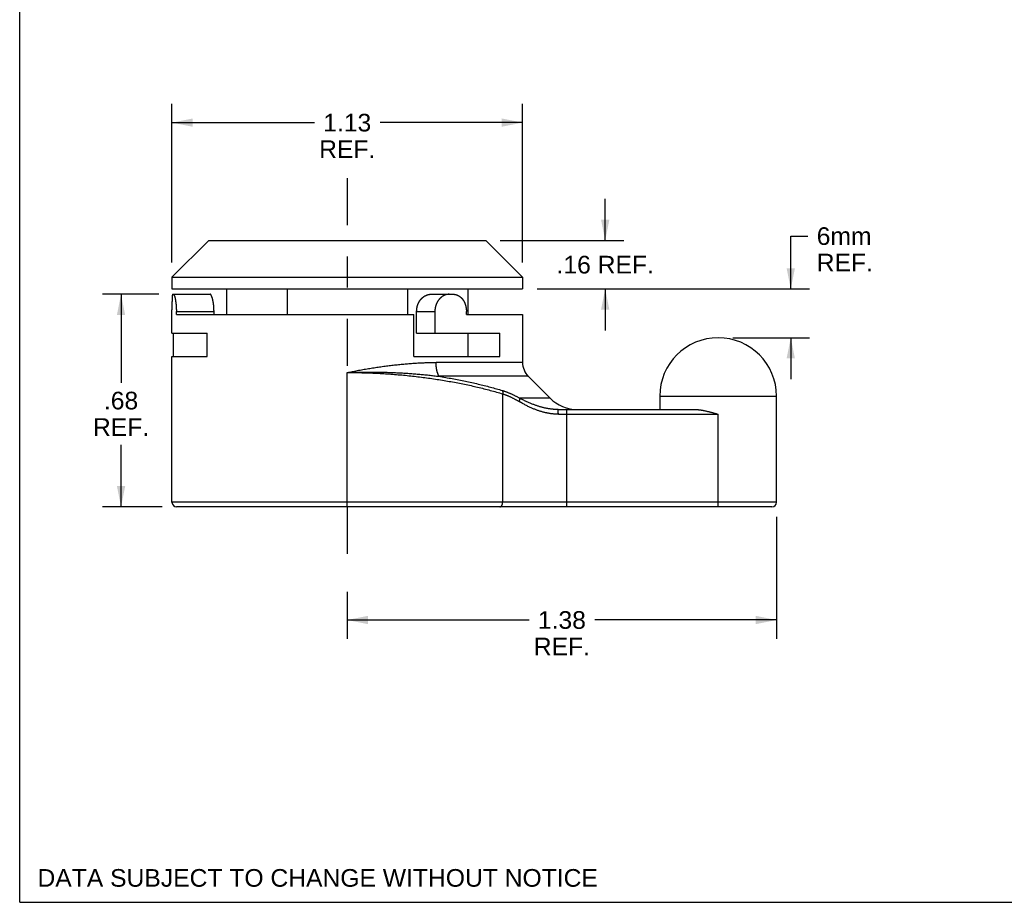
# Model space of a CAD drawing. Header units: inches. Extents: x 0 to 7.33, y 0 to 5.67.
# Tile 1 of 10: x 0 to 3.16, y 0 to 2.83. Entities that reach past the tile are written whole.
import ezdxf

# ---------------------------------------------------------------- set-up
doc = ezdxf.new("R2010")
doc.units = ezdxf.units.IN
doc.header["$LTSCALE"] = 0.403333
doc.header["$MEASUREMENT"] = 0
doc.linetypes.add('CENTER', pattern=[0.6, 0.375, -0.075, 0.075, -0.075])
doc.layers.get('0').update_dxf_attribs({"linetype": 'CONTINUOUS'})
doc.layers.add('DEFAULT_1', color=7, linetype='CENTER')
doc.layers.add('DIMENSIONS', color=7, linetype='CONTINUOUS')
doc.styles.get("Standard").update_dxf_attribs({"font": 'arial.ttf'})
doc.dimstyles.new('DIMSTYLE_1', dxfattribs={"dimtxt": 0.056667, "dimasz": 0.066667, "dimexe": 0.09, "dimexo": 0.07, "dimgap": 0.0425, "dimtad": 0, "dimtih": 1, "dimtoh": 1, "dimzin": 4, "dimdsep": 46, "dimtxsty": 'Standard', "dimblk": '_FILLED', "dimblk1": '_FILLED', "dimblk2": '_FILLED', "dimcen": 0.09, "dimazin": 1, "dimtfac": 1, "dimtdec": 3, "dimtofl": 0, "dimtmove": 0, "dimatfit": 3, "dimldrblk": '_FILLED', "dimfxl": 0, "dimtolj": 1, "dimtzin": 4, "dimarcsym": 0})

# ---------------------------------------------------------------- blocks, each defined once
blk = doc.blocks.new('_FILLED')
at = {"color": 0, "linetype": 'ByBlock'}
blk.add_solid([(0, 0), (-1, 0.2), (-1, -0.2)], dxfattribs=at)
blk = doc.blocks.new('*D5')
at = {"layer": 'DIMENSIONS', "color": 2, "linetype": 'Continuous'}
for p, q in [((2.4292, 1.2378), (2.4292, 0.8463)), ((1.0513, 0.9968), (1.0513, 0.8463)), ((1.0513, 0.9063), (1.6349, 0.9063)), ((2.4292, 0.9063), (1.8456, 0.9063))]:
    blk.add_line(p, q, dxfattribs=at)
at = {"layer": 'DIMENSIONS', "color": 2, "linetype": 'Continuous', "xscale": 0.0666666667, "yscale": 0.0666666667, "zscale": 0.0666666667, "rotation": 180}
blk.add_blockref('_FILLED', (1.0513, 0.9063), dxfattribs=at)
at = {"layer": 'DIMENSIONS', "color": 2, "linetype": 'Continuous', "xscale": 0.0666666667, "yscale": 0.0666666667, "zscale": 0.0666666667}
blk.add_blockref('_FILLED', (2.4292, 0.9063), dxfattribs=at)
at = {"layer": 'DIMENSIONS', "color": 2, "linetype": 'Continuous', "insert": (1.7402, 0.9346), "char_height": 0.05667, "width": 0.179901, "attachment_point": 2, "line_spacing_factor": 0.9}
blk.add_mtext('1.38\\PREF.', dxfattribs=at)
blk = doc.blocks.new('*D6')
at = {"layer": 'DIMENSIONS', "color": 2, "linetype": 'Continuous'}
for p, q in [((0.4888, 2.0536), (0.4888, 2.5629)), ((1.6138, 2.0536), (1.6138, 2.5629)), ((0.4888, 2.5029), (0.9459, 2.5029)), ((1.6138, 2.5029), (1.1566, 2.5029))]:
    blk.add_line(p, q, dxfattribs=at)
at = {"layer": 'DIMENSIONS', "color": 2, "linetype": 'Continuous', "xscale": 0.0666666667, "yscale": 0.0666666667, "zscale": 0.0666666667, "rotation": 180}
blk.add_blockref('_FILLED', (0.4888, 2.5029), dxfattribs=at)
at = {"layer": 'DIMENSIONS', "color": 2, "linetype": 'Continuous', "xscale": 0.0666666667, "yscale": 0.0666666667, "zscale": 0.0666666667}
blk.add_blockref('_FILLED', (1.6138, 2.5029), dxfattribs=at)
at = {"layer": 'DIMENSIONS', "color": 2, "linetype": 'Continuous', "insert": (1.0513, 2.5312), "char_height": 0.05667, "width": 0.179901, "attachment_point": 2, "line_spacing_factor": 0.9}
blk.add_mtext('1.13\\PREF.', dxfattribs=at)
blk = doc.blocks.new('*D7')
at = {"layer": 'DIMENSIONS', "color": 2, "linetype": 'Continuous'}
for p, q in [((0.4465, 1.9519), (0.2653, 1.9519)), ((0.3253, 1.9519), (0.3253, 1.6674)), ((0.3253, 1.2694), (0.3253, 1.469)), ((0.4571, 1.2694), (0.2653, 1.2694))]:
    blk.add_line(p, q, dxfattribs=at)
at = {"layer": 'DIMENSIONS', "color": 2, "linetype": 'Continuous', "xscale": 0.0666666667, "yscale": 0.0666666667, "zscale": 0.0666666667}
for p, rotation in [((0.3253, 1.9519), 90), ((0.3253, 1.2694), 270)]:
    blk.add_blockref('_FILLED', p, dxfattribs=dict(at, rotation=rotation))
at = {"layer": 'DIMENSIONS', "color": 2, "linetype": 'Continuous', "insert": (0.3253, 1.639), "char_height": 0.05667, "width": 0.179901, "attachment_point": 2, "line_spacing_factor": 0.9}
blk.add_mtext('.68\\PREF.', dxfattribs=at)
blk = doc.blocks.new('*D9')
at = {"layer": 'DIMENSIONS', "color": 2, "linetype": 'Continuous'}
for p, q in [((1.8792, 2.1249), (1.8792, 2.2583)), ((1.5424, 2.1249), (1.9392, 2.1249)), ((1.6604, 1.9689), (1.9392, 1.9689)), ((1.8792, 1.9689), (1.8792, 1.8356))]:
    blk.add_line(p, q, dxfattribs=at)
at = {"layer": 'DIMENSIONS', "color": 2, "linetype": 'Continuous', "xscale": 0.0666666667, "yscale": 0.0666666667, "zscale": 0.0666666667}
for p, rotation in [((1.8792, 2.1249), 270), ((1.8792, 1.9689), 90)]:
    blk.add_blockref('_FILLED', p, dxfattribs=dict(at, rotation=rotation))
at = {"layer": 'DIMENSIONS', "color": 2, "linetype": 'Continuous', "insert": (1.8792, 2.0753), "char_height": 0.05667, "width": 0.311772, "attachment_point": 2, "line_spacing_factor": 0.9}
blk.add_mtext('.16 REF.', dxfattribs=at)
blk = doc.blocks.new('*D11')
at = {"layer": 'DIMENSIONS', "color": 2, "linetype": 'Continuous'}
for p, q in [((2.4748, 1.9689), (2.4748, 2.1386)), ((2.4748, 2.1386), (2.5298, 2.1386)), ((1.6604, 1.9689), (2.5348, 1.9689)), ((2.2884, 1.8124), (2.5348, 1.8124)), ((2.4748, 1.8124), (2.4748, 1.6791))]:
    blk.add_line(p, q, dxfattribs=at)
at = {"layer": 'DIMENSIONS', "color": 2, "linetype": 'Continuous', "xscale": 0.0666666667, "yscale": 0.0666666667, "zscale": 0.0666666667}
for p, rotation in [((2.4748, 1.9689), 270), ((2.4748, 1.8124), 90)]:
    blk.add_blockref('_FILLED', p, dxfattribs=dict(at, rotation=rotation))
at = {"layer": 'DIMENSIONS', "color": 2, "linetype": 'Continuous', "insert": (2.5581, 2.167), "char_height": 0.05667, "width": 0.179901, "attachment_point": 1, "line_spacing_factor": 0.9}
blk.add_mtext('6mm\\PREF.', dxfattribs=at)

msp = doc.modelspace()

# ---------------------------------------------------------------- linework, layer by layer
at = {"color": 7, "linetype": 'Continuous'}
for p, q in [((0, 0), (0, 5.6667)), ((0.6068, 2.1249), (0.4888, 2.0069)), ((0.6068, 2.1249), (1.4958, 2.1249)), ((1.4958, 2.1249), (1.6138, 2.0069)), ((0.4888, 2.0069), (0.4888, 1.9689)), ((0.4888, 2.0069), (1.6138, 2.0069)), ((1.6138, 2.0069), (1.6138, 1.9689)), ((0.4888, 1.9689), (1.6138, 1.9689)), ((0.6638, 1.9689), (0.6638, 1.8869)), ((0.8581, 1.9689), (0.8581, 1.8869)), ((1.2445, 1.9689), (1.2445, 1.8869)), ((1.4388, 1.9689), (1.4388, 1.8869)), ((0.4889, 1.9289), (0.4888, 1.9275)), ((0.489, 1.9341), (0.4889, 1.9328)), ((0.4889, 1.9328), (0.4889, 1.9315)), ((0.4889, 1.9315), (0.4889, 1.9302)), ((0.4889, 1.9302), (0.4889, 1.9289)), ((0.4915, 1.9519), (0.6113, 1.9519)), ((1.32, 1.9519), (1.391, 1.9519)), ((0.4888, 1.9275), (0.4888, 1.9261)), ((0.4888, 1.9261), (0.4888, 1.9247)), ((0.4888, 1.9247), (0.4888, 1.9225)), ((0.4888, 1.9225), (0.4888, 1.9203)), ((0.4888, 1.9203), (0.4888, 1.9172)), ((0.4888, 1.9172), (0.4888, 1.9133)), ((0.4888, 1.9133), (0.4888, 1.9019)), ((0.4888, 1.8269), (0.4888, 1.9019)), ((0.5028, 1.8869), (0.5028, 1.8969)), ((0.5028, 1.8969), (0.6237, 1.8969)), ((0.6237, 1.8869), (0.6237, 1.8969)), ((1.274, 1.8269), (1.274, 1.8969)), ((1.274, 1.8969), (1.3325, 1.8969)), ((1.3325, 1.8969), (1.3325, 1.8269)), ((1.4337, 1.8869), (1.4337, 1.8969)), ((0.5028, 1.8869), (1.2651, 1.8869)), ((1.2651, 1.7519), (1.2651, 1.8869)), ((1.4337, 1.8869), (1.6138, 1.8869)), ((1.6138, 1.8869), (1.6138, 1.733)), ((0.4888, 1.8269), (0.6015, 1.8269)), ((0.4938, 1.7519), (0.4938, 1.8269)), ((0.6015, 1.7519), (0.6015, 1.8269)), ((1.274, 1.8269), (1.541, 1.8269)), ((1.4388, 1.8269), (1.4388, 1.7519)), ((1.4391, 1.7519), (1.4391, 1.8269)), ((1.541, 1.7519), (1.541, 1.8269)), ((0.4888, 1.2844), (0.4888, 1.7519)), ((0.4888, 1.7519), (0.6015, 1.7519)), ((1.2651, 1.7519), (1.541, 1.7519)), ((1.6138, 1.733), (1.3363, 1.733)), ((1.0513, 1.2694), (1.0513, 1.7007)), ((1.6322, 1.6885), (1.3456, 1.6885)), ((1.6322, 1.6885), (1.7022, 1.6185)), ((1.5501, 1.6324), (1.5501, 1.2844)), ((1.7022, 1.6185), (1.6043, 1.6185)), ((2.0542, 1.6249), (2.4292, 1.6249)), ((2.0542, 1.6249), (2.0542, 1.5819)), ((2.4292, 1.2844), (2.4292, 1.6249)), ((1.7275, 1.5819), (2.1682, 1.5819)), ((1.7558, 1.2694), (1.7558, 1.5819)), ((1.7284, 1.5782), (1.7283, 1.5786)), ((1.7284, 1.5778), (1.7284, 1.5782)), ((1.7284, 1.5773), (1.7284, 1.5778)), ((1.7285, 1.5768), (1.7284, 1.5773)), ((1.7285, 1.5764), (1.7285, 1.5768)), ((1.7285, 1.5759), (1.7285, 1.5764)), ((1.7286, 1.5753), (1.7285, 1.5759)), ((1.7286, 1.5748), (1.7286, 1.5753)), ((1.7286, 1.5743), (1.7286, 1.5748)), ((1.7286, 1.5737), (1.7286, 1.5743)), ((1.7287, 1.5731), (1.7286, 1.5737)), ((1.7287, 1.5725), (1.7287, 1.5731)), ((1.7287, 1.5719), (1.7287, 1.5725)), ((1.7287, 1.5713), (1.7287, 1.5719)), ((1.7287, 1.5707), (1.7287, 1.5713)), ((1.7287, 1.5701), (1.7287, 1.5707)), ((1.7288, 1.5695), (1.7287, 1.5701)), ((1.7288, 1.5688), (1.7288, 1.5695)), ((1.7288, 1.5682), (1.7288, 1.5688)), ((1.7288, 1.5676), (1.7288, 1.5682)), ((1.7288, 1.5669), (1.7288, 1.5676)), ((1.7288, 1.5669), (2.2417, 1.5669)), ((2.2376, 1.5681), (2.2417, 1.5669)), ((2.2417, 1.2694), (2.2417, 1.5669)), ((2.4292, 1.2844), (0.4888, 1.2844)), ((2.4142, 1.2694), (0.5038, 1.2694)), ((0, 0), (7.3333, 0))]:
    msp.add_line(p, q, dxfattribs=at)
for points in [[(0.4915, 1.9519), (0.4914, 1.9519), (0.4913, 1.9519), (0.4912, 1.9519), (0.4912, 1.9518), (0.4911, 1.9518), (0.491, 1.9517), (0.4909, 1.9516), (0.4909, 1.9515), (0.4908, 1.9514), (0.4907, 1.9513), (0.4906, 1.9512), (0.4906, 1.951), (0.4905, 1.9509), (0.4905, 1.9507), (0.4904, 1.9505), (0.4903, 1.9503), (0.4903, 1.9501), (0.4902, 1.9499), (0.4902, 1.9497), (0.4901, 1.9495), (0.49, 1.9492), (0.49, 1.9489), (0.4899, 1.9487), (0.4899, 1.9484), (0.4898, 1.9481), (0.4898, 1.9478), (0.4898, 1.9474), (0.4897, 1.9471), (0.4897, 1.9468), (0.4896, 1.9464), (0.4896, 1.946), (0.4895, 1.9457), (0.4895, 1.9453), (0.4895, 1.9449), (0.4894, 1.9444), (0.4894, 1.944), (0.4894, 1.9436), (0.4893, 1.9431), (0.4893, 1.9427), (0.4893, 1.9422), (0.4892, 1.9417), (0.4892, 1.9413), (0.4892, 1.9408), (0.4892, 1.9403), (0.4891, 1.9397), (0.4891, 1.9392), (0.4891, 1.9387), (0.4891, 1.9381), (0.4891, 1.9376), (0.489, 1.937), (0.489, 1.9364), (0.489, 1.9359), (0.489, 1.9353), (0.489, 1.9341)], [(0.4931, 1.9519), (0.4933, 1.9519), (0.4934, 1.9519), (0.4935, 1.9519), (0.4936, 1.9518), (0.4937, 1.9518), (0.4938, 1.9517), (0.4939, 1.9516), (0.494, 1.9515), (0.4941, 1.9514), (0.4943, 1.9513), (0.4944, 1.9512), (0.4945, 1.951), (0.4946, 1.9509), (0.4947, 1.9507), (0.4948, 1.9505), (0.495, 1.9503), (0.4951, 1.9501), (0.4952, 1.9499), (0.4953, 1.9497), (0.4955, 1.9494), (0.4956, 1.9492), (0.4957, 1.9489), (0.4958, 1.9486), (0.496, 1.9483), (0.4961, 1.948), (0.4962, 1.9477), (0.4963, 1.9474), (0.4965, 1.947), (0.4966, 1.9467), (0.4967, 1.9463), (0.4968, 1.9459), (0.497, 1.9456), (0.4971, 1.9452), (0.4972, 1.9447), (0.4974, 1.9443), (0.4975, 1.9439), (0.4976, 1.9435), (0.4977, 1.943), (0.4979, 1.9425), (0.498, 1.9421), (0.4981, 1.9416), (0.4982, 1.9411), (0.4984, 1.9406), (0.4985, 1.9401), (0.4986, 1.9395), (0.4987, 1.939), (0.4989, 1.9385), (0.499, 1.9379), (0.4991, 1.9374), (0.4992, 1.9368), (0.4993, 1.9362), (0.4995, 1.9356), (0.4996, 1.935), (0.4997, 1.9344), (0.4998, 1.9338), (0.4999, 1.9332), (0.5, 1.9325), (0.5001, 1.9319), (0.5002, 1.9313), (0.5003, 1.9306), (0.5004, 1.9299), (0.5005, 1.9293), (0.5006, 1.9286), (0.5007, 1.9279), (0.5008, 1.9272), (0.5009, 1.9265), (0.501, 1.9258), (0.5011, 1.9251), (0.5012, 1.9244), (0.5013, 1.9237), (0.5014, 1.923), (0.5015, 1.9222), (0.5016, 1.9215), (0.5016, 1.9207), (0.5017, 1.92), (0.5018, 1.9192), (0.5019, 1.9185), (0.5019, 1.9177), (0.502, 1.917), (0.5021, 1.9162), (0.5021, 1.9154), (0.5022, 1.9146), (0.5022, 1.9139), (0.5023, 1.9131), (0.5023, 1.9123), (0.5024, 1.9115), (0.5024, 1.9107), (0.5025, 1.9099), (0.5025, 1.9091), (0.5026, 1.9083), (0.5026, 1.9075), (0.5026, 1.9067), (0.5027, 1.9059), (0.5027, 1.9051), (0.5027, 1.9043), (0.5027, 1.9035), (0.5028, 1.9027), (0.5028, 1.9018), (0.5028, 1.901), (0.5028, 1.9002), (0.5028, 1.8994), (0.5028, 1.8986), (0.5028, 1.8978), (0.5028, 1.8969)], [(0.6237, 1.8969), (0.6237, 1.8977), (0.6237, 1.8986), (0.6237, 1.8994), (0.6236, 1.9002), (0.6236, 1.901), (0.6236, 1.9018), (0.6236, 1.9026), (0.6236, 1.9034), (0.6235, 1.9042), (0.6235, 1.905), (0.6235, 1.9058), (0.6234, 1.9066), (0.6234, 1.9074), (0.6233, 1.9082), (0.6233, 1.909), (0.6232, 1.9098), (0.6232, 1.9106), (0.6231, 1.9114), (0.623, 1.9122), (0.623, 1.9129), (0.6229, 1.9137), (0.6228, 1.9145), (0.6228, 1.9153), (0.6227, 1.916), (0.6226, 1.9168), (0.6225, 1.9176), (0.6224, 1.9183), (0.6223, 1.9191), (0.6222, 1.9198), (0.6221, 1.9206), (0.622, 1.9213), (0.6219, 1.922), (0.6218, 1.9228), (0.6217, 1.9235), (0.6216, 1.9242), (0.6215, 1.9249), (0.6214, 1.9256), (0.6213, 1.9264), (0.6211, 1.927), (0.621, 1.9277), (0.6209, 1.9284), (0.6208, 1.9291), (0.6206, 1.9298), (0.6205, 1.9304), (0.6204, 1.9311), (0.6202, 1.9317), (0.6201, 1.9324), (0.62, 1.933), (0.6198, 1.9336), (0.6197, 1.9343), (0.6195, 1.9349), (0.6194, 1.9355), (0.6192, 1.9361), (0.6191, 1.9367), (0.6189, 1.9372), (0.6188, 1.9378), (0.6186, 1.9384), (0.6185, 1.9389), (0.6183, 1.9394), (0.6181, 1.94), (0.618, 1.9405), (0.6178, 1.941), (0.6177, 1.9415), (0.6175, 1.942), (0.6173, 1.9425), (0.6172, 1.9429), (0.617, 1.9434), (0.6169, 1.9438), (0.6167, 1.9443), (0.6165, 1.9447), (0.6164, 1.9451), (0.6162, 1.9455), (0.616, 1.9459), (0.6159, 1.9463), (0.6157, 1.9466), (0.6155, 1.947), (0.6154, 1.9473), (0.6152, 1.9477), (0.6151, 1.948), (0.6149, 1.9483), (0.6147, 1.9486), (0.6146, 1.9489), (0.6144, 1.9491), (0.6143, 1.9494), (0.6141, 1.9496), (0.6139, 1.9499), (0.6138, 1.9501), (0.6136, 1.9503), (0.6135, 1.9505), (0.6133, 1.9507), (0.6132, 1.9509), (0.613, 1.951), (0.6129, 1.9512), (0.6127, 1.9513), (0.6126, 1.9514), (0.6124, 1.9515), (0.6123, 1.9516), (0.6121, 1.9517), (0.612, 1.9518), (0.6119, 1.9518), (0.6117, 1.9519), (0.6116, 1.9519), (0.6114, 1.9519), (0.6113, 1.9519)], [(1.274, 1.8969), (1.274, 1.8978), (1.274, 1.8986), (1.2741, 1.8994), (1.2741, 1.9003), (1.2742, 1.9011), (1.2742, 1.9019), (1.2743, 1.9028), (1.2744, 1.9036), (1.2745, 1.9044), (1.2746, 1.9052), (1.2747, 1.9061), (1.2748, 1.9069), (1.2749, 1.9077), (1.2751, 1.9085), (1.2752, 1.9093), (1.2754, 1.9101), (1.2756, 1.9109), (1.2758, 1.9117), (1.276, 1.9125), (1.2762, 1.9133), (1.2764, 1.9141), (1.2766, 1.9149), (1.2769, 1.9157), (1.2771, 1.9165), (1.2774, 1.9173), (1.2777, 1.918), (1.2779, 1.9188), (1.2782, 1.9196), (1.2785, 1.9203), (1.2788, 1.9211), (1.2792, 1.9218), (1.2795, 1.9226), (1.2798, 1.9233), (1.2802, 1.924), (1.2805, 1.9247), (1.2809, 1.9255), (1.2813, 1.9262), (1.2816, 1.9269), (1.282, 1.9276), (1.2824, 1.9282), (1.2828, 1.9289), (1.2833, 1.9296), (1.2837, 1.9303), (1.2841, 1.9309), (1.2846, 1.9316), (1.285, 1.9322), (1.2855, 1.9328), (1.2859, 1.9335), (1.2864, 1.9341), (1.2869, 1.9347), (1.2874, 1.9353), (1.2879, 1.9359), (1.2884, 1.9365), (1.2889, 1.937), (1.2894, 1.9376), (1.2899, 1.9382), (1.2905, 1.9387), (1.291, 1.9392), (1.2915, 1.9398), (1.2921, 1.9403), (1.2926, 1.9408), (1.2932, 1.9413), (1.2938, 1.9418), (1.2943, 1.9422), (1.2949, 1.9427), (1.2955, 1.9432), (1.2961, 1.9436), (1.2967, 1.944), (1.2973, 1.9445), (1.2979, 1.9449), (1.2985, 1.9453), (1.2991, 1.9457), (1.2997, 1.946), (1.3003, 1.9464), (1.3009, 1.9468), (1.3015, 1.9471), (1.3022, 1.9474), (1.3028, 1.9478), (1.3034, 1.9481), (1.3041, 1.9484), (1.3047, 1.9487), (1.3054, 1.9489), (1.306, 1.9492), (1.3067, 1.9495), (1.3073, 1.9497), (1.308, 1.9499), (1.3086, 1.9501), (1.3093, 1.9503), (1.3099, 1.9505), (1.3106, 1.9507), (1.3113, 1.9509), (1.3119, 1.951), (1.3126, 1.9512), (1.3133, 1.9513), (1.3139, 1.9514), (1.3146, 1.9515), (1.3153, 1.9516), (1.3159, 1.9517), (1.3166, 1.9518), (1.3173, 1.9518), (1.3179, 1.9519), (1.3186, 1.9519), (1.3193, 1.9519), (1.32, 1.9519)], [(1.3788, 1.9519), (1.3781, 1.9519), (1.3774, 1.9519), (1.3768, 1.9519), (1.3761, 1.9518), (1.3754, 1.9518), (1.3747, 1.9517), (1.3741, 1.9516), (1.3734, 1.9515), (1.3727, 1.9514), (1.372, 1.9513), (1.3713, 1.9512), (1.3707, 1.951), (1.37, 1.9509), (1.3693, 1.9507), (1.3687, 1.9505), (1.368, 1.9503), (1.3673, 1.9501), (1.3667, 1.9499), (1.366, 1.9497), (1.3653, 1.9495), (1.3647, 1.9492), (1.364, 1.9489), (1.3634, 1.9487), (1.3627, 1.9484), (1.3621, 1.9481), (1.3614, 1.9478), (1.3608, 1.9474), (1.3602, 1.9471), (1.3595, 1.9468), (1.3589, 1.9464), (1.3583, 1.946), (1.3577, 1.9457), (1.357, 1.9453), (1.3564, 1.9449), (1.3558, 1.9444), (1.3552, 1.944), (1.3546, 1.9436), (1.354, 1.9431), (1.3535, 1.9427), (1.3529, 1.9422), (1.3523, 1.9417), (1.3517, 1.9413), (1.3512, 1.9408), (1.3506, 1.9403), (1.3501, 1.9397), (1.3495, 1.9392), (1.349, 1.9387), (1.3484, 1.9381), (1.3479, 1.9376), (1.3474, 1.937), (1.3469, 1.9364), (1.3464, 1.9359), (1.3459, 1.9353), (1.3454, 1.9347), (1.3449, 1.9341), (1.3444, 1.9334), (1.344, 1.9328), (1.3435, 1.9322), (1.3431, 1.9315), (1.3426, 1.9309), (1.3422, 1.9302), (1.3418, 1.9296), (1.3413, 1.9289), (1.3409, 1.9282), (1.3405, 1.9275), (1.3401, 1.9268), (1.3398, 1.9261), (1.3394, 1.9254), (1.339, 1.9247), (1.3387, 1.924), (1.3383, 1.9233), (1.338, 1.9225), (1.3376, 1.9218), (1.3373, 1.921), (1.337, 1.9203), (1.3367, 1.9195), (1.3364, 1.9188), (1.3362, 1.918), (1.3359, 1.9172), (1.3356, 1.9165), (1.3354, 1.9157), (1.3351, 1.9149), (1.3349, 1.9141), (1.3347, 1.9133), (1.3345, 1.9125), (1.3343, 1.9117), (1.3341, 1.9109), (1.3339, 1.9101), (1.3337, 1.9093), (1.3336, 1.9085), (1.3334, 1.9077), (1.3333, 1.9069), (1.3332, 1.906), (1.3331, 1.9052), (1.333, 1.9044), (1.3329, 1.9036), (1.3328, 1.9028), (1.3327, 1.9019), (1.3327, 1.9011), (1.3326, 1.9003), (1.3326, 1.8994), (1.3325, 1.8986), (1.3325, 1.8978), (1.3325, 1.8969)], [(1.391, 1.9519), (1.3916, 1.9519), (1.3923, 1.9519), (1.393, 1.9519), (1.3936, 1.9518), (1.3943, 1.9518), (1.395, 1.9517), (1.3956, 1.9516), (1.3963, 1.9515), (1.3969, 1.9514), (1.3976, 1.9513), (1.3983, 1.9512), (1.3989, 1.951), (1.3996, 1.9509), (1.4002, 1.9507), (1.4009, 1.9505), (1.4015, 1.9503), (1.4021, 1.9501), (1.4028, 1.9499), (1.4034, 1.9497), (1.4041, 1.9494), (1.4047, 1.9492), (1.4053, 1.9489), (1.4059, 1.9486), (1.4065, 1.9483), (1.4072, 1.948), (1.4078, 1.9477), (1.4084, 1.9474), (1.409, 1.947), (1.4096, 1.9467), (1.4102, 1.9463), (1.4107, 1.9459), (1.4113, 1.9456), (1.4119, 1.9452), (1.4125, 1.9447), (1.413, 1.9443), (1.4136, 1.9439), (1.4141, 1.9435), (1.4147, 1.943), (1.4152, 1.9425), (1.4158, 1.9421), (1.4163, 1.9416), (1.4168, 1.9411), (1.4173, 1.9406), (1.4178, 1.9401), (1.4183, 1.9395), (1.4188, 1.939), (1.4193, 1.9385), (1.4198, 1.9379), (1.4203, 1.9374), (1.4208, 1.9368), (1.4212, 1.9362), (1.4217, 1.9356), (1.4221, 1.935), (1.4226, 1.9344), (1.423, 1.9338), (1.4234, 1.9332), (1.4238, 1.9325), (1.4242, 1.9319), (1.4246, 1.9313), (1.425, 1.9306), (1.4254, 1.9299), (1.4258, 1.9293), (1.4262, 1.9286), (1.4265, 1.9279), (1.4269, 1.9272), (1.4272, 1.9265), (1.4275, 1.9258), (1.4279, 1.9251), (1.4282, 1.9244), (1.4285, 1.9237), (1.4288, 1.923), (1.4291, 1.9222), (1.4294, 1.9215), (1.4297, 1.9207), (1.4299, 1.92), (1.4302, 1.9192), (1.4304, 1.9185), (1.4307, 1.9177), (1.4309, 1.917), (1.4311, 1.9162), (1.4313, 1.9154), (1.4315, 1.9146), (1.4317, 1.9139), (1.4319, 1.9131), (1.4321, 1.9123), (1.4323, 1.9115), (1.4324, 1.9107), (1.4326, 1.9099), (1.4327, 1.9091), (1.4328, 1.9083), (1.433, 1.9075), (1.4331, 1.9067), (1.4332, 1.9059), (1.4333, 1.9051), (1.4334, 1.9043), (1.4335, 1.9035), (1.4335, 1.9027), (1.4336, 1.9018), (1.4336, 1.901), (1.4337, 1.9002), (1.4337, 1.8994), (1.4337, 1.8986), (1.4337, 1.8978), (1.4337, 1.8969)], [(1.0513, 1.7007), (1.0551, 1.7015), (1.059, 1.7023), (1.0628, 1.703), (1.0666, 1.7038), (1.0706, 1.7045), (1.0746, 1.7053), (1.0789, 1.7061), (1.0832, 1.7069)], [(1.0832, 1.7069), (1.0878, 1.7078), (1.0923, 1.7086), (1.0968, 1.7094), (1.1013, 1.7102), (1.1059, 1.711), (1.1104, 1.7118), (1.1149, 1.7125), (1.1193, 1.7133), (1.1238, 1.714), (1.1283, 1.7147), (1.1328, 1.7154), (1.1372, 1.7161), (1.1417, 1.7168), (1.1461, 1.7175), (1.1505, 1.7181), (1.155, 1.7188), (1.1594, 1.7194), (1.1638, 1.72), (1.1682, 1.7206), (1.1725, 1.7212), (1.1769, 1.7218), (1.1813, 1.7223), (1.1856, 1.7229), (1.1899, 1.7234), (1.1943, 1.7239), (1.1986, 1.7244), (1.2029, 1.7249), (1.2072, 1.7254), (1.2114, 1.7258), (1.2157, 1.7263), (1.2199, 1.7267), (1.2242, 1.7272), (1.2284, 1.7276), (1.2326, 1.728), (1.2368, 1.7283), (1.241, 1.7287), (1.2451, 1.729), (1.2493, 1.7294), (1.2534, 1.7297), (1.2575, 1.73), (1.2616, 1.7303), (1.2657, 1.7306), (1.2698, 1.7308), (1.2738, 1.7311), (1.2779, 1.7313), (1.2819, 1.7315), (1.2859, 1.7317), (1.2899, 1.7319), (1.2938, 1.7321), (1.2978, 1.7323), (1.3017, 1.7324), (1.3056, 1.7325), (1.3095, 1.7327), (1.3134, 1.7328), (1.3173, 1.7328), (1.3211, 1.7329), (1.3249, 1.733), (1.3287, 1.733), (1.3325, 1.733), (1.3363, 1.733)], [(1.3456, 1.6885), (1.3453, 1.6891), (1.345, 1.6898), (1.3447, 1.6905), (1.3444, 1.6912), (1.3441, 1.6918), (1.3438, 1.6925), (1.3435, 1.6932), (1.3432, 1.694), (1.3429, 1.6947), (1.3426, 1.6954), (1.3423, 1.6962), (1.3421, 1.6969), (1.3418, 1.6977), (1.3415, 1.6984), (1.3413, 1.6992), (1.341, 1.7), (1.3408, 1.7007), (1.3406, 1.7015), (1.3403, 1.7023), (1.3401, 1.7031), (1.3399, 1.7039), (1.3397, 1.7048), (1.3395, 1.7056), (1.3393, 1.7064), (1.3391, 1.7072), (1.3389, 1.7081), (1.3387, 1.7089), (1.3385, 1.7098), (1.3384, 1.7106), (1.3382, 1.7115), (1.3381, 1.7123), (1.3379, 1.7132), (1.3378, 1.7141), (1.3376, 1.715), (1.3375, 1.7158), (1.3374, 1.7167), (1.3373, 1.7176), (1.3372, 1.7185), (1.337, 1.7194), (1.337, 1.7203), (1.3369, 1.7212), (1.3368, 1.7221), (1.3367, 1.723), (1.3366, 1.7239), (1.3366, 1.7248), (1.3365, 1.7257), (1.3365, 1.7266), (1.3364, 1.7275), (1.3364, 1.7285), (1.3363, 1.7294), (1.3363, 1.7303), (1.3363, 1.7312), (1.3363, 1.7321), (1.3363, 1.733)], [(1.0513, 1.7007), (1.0552, 1.7009), (1.0592, 1.701), (1.0631, 1.7011), (1.0671, 1.7013), (1.0711, 1.7014), (1.0753, 1.7015), (1.0796, 1.7016), (1.0841, 1.7017)], [(1.0513, 1.7007), (1.0571, 1.7007), (1.063, 1.7007), (1.0689, 1.7006), (1.0747, 1.7006), (1.0806, 1.7005), (1.0865, 1.7004), (1.0923, 1.7003), (1.0982, 1.7002), (1.1041, 1.7), (1.1099, 1.6998), (1.1158, 1.6996), (1.1216, 1.6994), (1.1275, 1.6992), (1.1333, 1.699), (1.1392, 1.6987), (1.145, 1.6984), (1.1509, 1.6981), (1.1567, 1.6978), (1.1626, 1.6975), (1.1684, 1.6972), (1.1742, 1.6968), (1.18, 1.6964), (1.1858, 1.696), (1.1916, 1.6956), (1.1974, 1.6952), (1.2032, 1.6947), (1.2089, 1.6943), (1.2147, 1.6938), (1.2205, 1.6933), (1.2262, 1.6928), (1.232, 1.6922), (1.2377, 1.6917), (1.2435, 1.6911), (1.2492, 1.6905), (1.2549, 1.6899), (1.2607, 1.6893), (1.2664, 1.6886), (1.2721, 1.688), (1.2778, 1.6873), (1.2835, 1.6866), (1.2891, 1.6859), (1.2948, 1.6852), (1.3005, 1.6845), (1.3061, 1.6837), (1.3118, 1.6829), (1.3174, 1.6821), (1.323, 1.6813), (1.3286, 1.6805), (1.3342, 1.6797), (1.3398, 1.6788), (1.3454, 1.6779), (1.351, 1.6771), (1.3565, 1.6762), (1.3621, 1.6752), (1.3676, 1.6743), (1.3731, 1.6734), (1.3786, 1.6724), (1.3841, 1.6714), (1.3896, 1.6704), (1.395, 1.6694), (1.4005, 1.6684), (1.4059, 1.6673), (1.4113, 1.6663), (1.4167, 1.6652), (1.4221, 1.6641), (1.4274, 1.663), (1.4328, 1.6619), (1.4381, 1.6608), (1.4434, 1.6596), (1.4487, 1.6585), (1.4539, 1.6573), (1.4592, 1.6561), (1.4644, 1.6549), (1.4696, 1.6537), (1.4748, 1.6525), (1.48, 1.6512), (1.4851, 1.65), (1.4902, 1.6487), (1.4954, 1.6474), (1.5004, 1.6461), (1.5055, 1.6448), (1.5105, 1.6435), (1.5155, 1.6421), (1.5205, 1.6408), (1.5255, 1.6394), (1.5304, 1.6381), (1.5354, 1.6367), (1.5403, 1.6353), (1.5452, 1.6338), (1.5501, 1.6324)], [(1.0841, 1.7017), (1.0888, 1.7018), (1.0934, 1.7019), (1.0981, 1.7019), (1.1027, 1.702), (1.1073, 1.702), (1.1119, 1.7021), (1.1165, 1.7021), (1.1211, 1.7021), (1.1257, 1.7021), (1.1302, 1.7021), (1.1348, 1.7021), (1.1394, 1.7021), (1.1439, 1.702), (1.1484, 1.702), (1.153, 1.7019), (1.1575, 1.7018), (1.162, 1.7017), (1.1665, 1.7017), (1.171, 1.7015), (1.1755, 1.7014), (1.1799, 1.7013), (1.1844, 1.7012), (1.1888, 1.701), (1.1933, 1.7009), (1.1977, 1.7007), (1.2021, 1.7005), (1.2065, 1.7003), (1.2109, 1.7001), (1.2153, 1.6999), (1.2197, 1.6997), (1.2241, 1.6995), (1.2284, 1.6992), (1.2328, 1.699), (1.2371, 1.6987), (1.2414, 1.6984), (1.2457, 1.6982), (1.25, 1.6979), (1.2543, 1.6976), (1.2586, 1.6973), (1.2628, 1.6969), (1.2671, 1.6966), (1.2713, 1.6963), (1.2756, 1.6959), (1.2798, 1.6956), (1.284, 1.6952), (1.2882, 1.6948), (1.2924, 1.6944), (1.2965, 1.694), (1.3007, 1.6936), (1.3048, 1.6932), (1.309, 1.6928), (1.3131, 1.6923), (1.3172, 1.6919), (1.3213, 1.6914), (1.3254, 1.691), (1.3295, 1.6905), (1.3335, 1.69), (1.3376, 1.6895), (1.3416, 1.689), (1.3456, 1.6885)], [(1.3456, 1.6885), (1.351, 1.6876), (1.3564, 1.6867), (1.3618, 1.6858), (1.3672, 1.6849), (1.3725, 1.684), (1.3779, 1.6831), (1.3832, 1.6821), (1.3885, 1.6812), (1.3938, 1.6802), (1.3991, 1.6792), (1.4043, 1.6782), (1.4096, 1.6771), (1.4148, 1.6761), (1.42, 1.6751), (1.4252, 1.674), (1.4304, 1.6729), (1.4356, 1.6718), (1.4407, 1.6707), (1.4459, 1.6696), (1.451, 1.6684), (1.4561, 1.6673), (1.4612, 1.6661), (1.4662, 1.665), (1.4713, 1.6638), (1.4763, 1.6626), (1.4813, 1.6613), (1.4862, 1.6601), (1.4912, 1.6589), (1.4961, 1.6576), (1.501, 1.6564), (1.5059, 1.6551), (1.5108, 1.6538), (1.5156, 1.6525), (1.5205, 1.6512), (1.5253, 1.6499), (1.5301, 1.6485), (1.5348, 1.6472), (1.5396, 1.6458), (1.5443, 1.6444), (1.549, 1.643)], [(1.549, 1.643), (1.5505, 1.6426), (1.552, 1.6421), (1.5535, 1.6416), (1.5549, 1.6411), (1.5564, 1.6406), (1.5579, 1.6401), (1.5595, 1.6396), (1.561, 1.639), (1.5625, 1.6385), (1.5641, 1.6379), (1.5656, 1.6373), (1.5672, 1.6366), (1.5688, 1.636), (1.5704, 1.6354), (1.572, 1.6347), (1.5736, 1.634), (1.5752, 1.6333), (1.5768, 1.6326), (1.5784, 1.6318), (1.5801, 1.6311), (1.5817, 1.6303), (1.5834, 1.6295), (1.5851, 1.6287), (1.5868, 1.6279), (1.5885, 1.627), (1.5902, 1.6261), (1.5919, 1.6253), (1.5937, 1.6244), (1.5954, 1.6234), (1.5972, 1.6225), (1.599, 1.6215), (1.6007, 1.6206), (1.6025, 1.6196), (1.6043, 1.6185)], [(1.549, 1.643), (1.5492, 1.6428), (1.5493, 1.6426), (1.5494, 1.6423), (1.5494, 1.6421), (1.5495, 1.6419), (1.5496, 1.6416), (1.5497, 1.6414), (1.5498, 1.6411), (1.5499, 1.6409), (1.5499, 1.6406), (1.55, 1.6404), (1.55, 1.6401), (1.5501, 1.6398), (1.5502, 1.6396), (1.5502, 1.6393), (1.5502, 1.639), (1.5503, 1.6387), (1.5503, 1.6385), (1.5504, 1.6382), (1.5504, 1.6379), (1.5504, 1.6376), (1.5504, 1.6373), (1.5504, 1.637), (1.5504, 1.6367), (1.5504, 1.6364), (1.5504, 1.6361), (1.5504, 1.6358), (1.5504, 1.6355), (1.5504, 1.6352), (1.5504, 1.6349), (1.5504, 1.6346), (1.5503, 1.6343), (1.5503, 1.634), (1.5503, 1.6337), (1.5502, 1.6333), (1.5502, 1.633), (1.5501, 1.6327), (1.5501, 1.6324)], [(1.5501, 1.6324), (1.5514, 1.632), (1.5528, 1.6315), (1.5542, 1.631), (1.5556, 1.6305), (1.5571, 1.63), (1.5585, 1.6295), (1.5599, 1.629), (1.5614, 1.6284), (1.5628, 1.6278), (1.5643, 1.6273), (1.5657, 1.6267), (1.5672, 1.626), (1.5687, 1.6254), (1.5702, 1.6247), (1.5717, 1.6241), (1.5732, 1.6234), (1.5748, 1.6227), (1.5763, 1.622), (1.5778, 1.6212), (1.5794, 1.6205), (1.581, 1.6197), (1.5826, 1.6189), (1.5841, 1.6181), (1.5858, 1.6172), (1.5874, 1.6164), (1.589, 1.6155), (1.5906, 1.6146), (1.5923, 1.6137), (1.5939, 1.6128), (1.5956, 1.6119), (1.5973, 1.6109), (1.599, 1.61), (1.6007, 1.609), (1.6052, 1.6063)], [(1.6043, 1.6185), (1.6044, 1.6184), (1.6044, 1.6182), (1.6045, 1.618), (1.6045, 1.6178), (1.6045, 1.6176), (1.6045, 1.6174), (1.6045, 1.6173), (1.6045, 1.617), (1.6046, 1.6168), (1.6046, 1.6166), (1.6046, 1.6164), (1.6046, 1.6162), (1.6045, 1.616), (1.6045, 1.6158), (1.6045, 1.6155), (1.6045, 1.6153), (1.6045, 1.6151), (1.6044, 1.6148), (1.6044, 1.6146), (1.6044, 1.6143), (1.6043, 1.6141), (1.6043, 1.6139), (1.6042, 1.6136), (1.6042, 1.6133), (1.6041, 1.6131), (1.6041, 1.6128), (1.604, 1.6126), (1.6039, 1.6123), (1.6039, 1.612), (1.6038, 1.6118), (1.6037, 1.6115), (1.6036, 1.6112), (1.6035, 1.611), (1.6035, 1.6107), (1.6034, 1.6104), (1.6033, 1.6102), (1.6032, 1.6099), (1.6031, 1.6096), (1.603, 1.6093), (1.6029, 1.6091), (1.6027, 1.6088), (1.6026, 1.6085), (1.6025, 1.6082), (1.6024, 1.6079)], [(1.7275, 1.5819), (1.7258, 1.5819), (1.7242, 1.582), (1.7225, 1.582), (1.7207, 1.5821), (1.719, 1.5821), (1.7173, 1.5822), (1.7155, 1.5824), (1.7138, 1.5825), (1.712, 1.5826), (1.7102, 1.5828), (1.7084, 1.583), (1.7066, 1.5832), (1.7048, 1.5834), (1.7029, 1.5836), (1.7011, 1.5839), (1.6992, 1.5842), (1.6973, 1.5845), (1.6954, 1.5848), (1.6935, 1.5851), (1.6916, 1.5855), (1.6897, 1.5859), (1.6877, 1.5863), (1.6858, 1.5867), (1.6838, 1.5872), (1.6818, 1.5876), (1.6798, 1.5881), (1.6778, 1.5886), (1.6757, 1.5892), (1.6737, 1.5897), (1.6716, 1.5903), (1.6695, 1.5909), (1.6674, 1.5916), (1.6652, 1.5922), (1.6631, 1.5929), (1.6609, 1.5936), (1.6587, 1.5944), (1.6565, 1.5951), (1.6543, 1.5959), (1.652, 1.5968), (1.6498, 1.5976), (1.6475, 1.5985), (1.6452, 1.5994), (1.6428, 1.6003), (1.6404, 1.6013), (1.6381, 1.6023), (1.6356, 1.6034), (1.6332, 1.6044), (1.6307, 1.6055), (1.6282, 1.6067), (1.6257, 1.6078), (1.6231, 1.6091), (1.6206, 1.6103), (1.6179, 1.6116), (1.6153, 1.6129), (1.6126, 1.6143), (1.6099, 1.6156), (1.6071, 1.6171), (1.6043, 1.6185)], [(1.7288, 1.5669), (1.727, 1.5669), (1.7252, 1.567), (1.7235, 1.567), (1.7217, 1.5671), (1.7199, 1.5672), (1.718, 1.5673), (1.7162, 1.5674), (1.7144, 1.5675), (1.7125, 1.5677), (1.7107, 1.5679), (1.7088, 1.5681), (1.7069, 1.5683), (1.705, 1.5686), (1.7031, 1.5689), (1.7012, 1.5691), (1.6992, 1.5695), (1.6973, 1.5698), (1.6953, 1.5702), (1.6934, 1.5705), (1.6914, 1.5709), (1.6894, 1.5714), (1.6874, 1.5718), (1.6853, 1.5723), (1.6833, 1.5728), (1.6812, 1.5733), (1.6791, 1.5739), (1.677, 1.5744), (1.6749, 1.5751), (1.6728, 1.5757), (1.6707, 1.5763), (1.6685, 1.577), (1.6663, 1.5777), (1.6642, 1.5785), (1.6619, 1.5792), (1.6597, 1.58), (1.6575, 1.5809), (1.6552, 1.5817), (1.6529, 1.5826), (1.6506, 1.5835), (1.6483, 1.5845), (1.646, 1.5855), (1.6436, 1.5865), (1.6412, 1.5876), (1.6388, 1.5886), (1.6364, 1.5898), (1.6339, 1.5909), (1.6314, 1.5921), (1.6289, 1.5934), (1.6264, 1.5946), (1.6238, 1.596), (1.6213, 1.5973), (1.6186, 1.5987), (1.616, 1.6001), (1.6133, 1.6016), (1.6107, 1.6031), (1.6079, 1.6047), (1.6052, 1.6063)], [(1.7283, 1.5786), (1.7283, 1.5788), (1.7283, 1.579), (1.7282, 1.5792), (1.7282, 1.5794), (1.7282, 1.5795), (1.7282, 1.5797), (1.7282, 1.5799), (1.7281, 1.58), (1.7281, 1.5802), (1.7281, 1.5803), (1.7281, 1.5805), (1.728, 1.5806), (1.728, 1.5807), (1.728, 1.5809), (1.728, 1.581), (1.7279, 1.5811), (1.7279, 1.5812), (1.7279, 1.5813), (1.7279, 1.5814), (1.7278, 1.5815), (1.7278, 1.5815), (1.7278, 1.5816), (1.7278, 1.5817), (1.7277, 1.5817), (1.7277, 1.5818), (1.7277, 1.5818), (1.7277, 1.5819), (1.7276, 1.5819), (1.7276, 1.5819), (1.7276, 1.5819), (1.7276, 1.5819), (1.7275, 1.5819)], [(2.1682, 1.5819), (2.1693, 1.5819), (2.1704, 1.5819), (2.1715, 1.5819), (2.1727, 1.5818), (2.1739, 1.5818), (2.1751, 1.5817), (2.1763, 1.5816), (2.1776, 1.5815), (2.1789, 1.5813), (2.1802, 1.5812), (2.1816, 1.581), (2.183, 1.5809), (2.1845, 1.5807), (2.1859, 1.5805), (2.1874, 1.5802), (2.1889, 1.58), (2.1905, 1.5797), (2.1921, 1.5794), (2.1937, 1.5791), (2.1954, 1.5788), (2.197, 1.5785), (2.1988, 1.5781), (2.2005, 1.5777), (2.2023, 1.5773), (2.204, 1.5769), (2.2059, 1.5765), (2.2077, 1.5761), (2.2096, 1.5756), (2.2115, 1.5752), (2.2134, 1.5747), (2.2153, 1.5742), (2.2173, 1.5737), (2.2192, 1.5732), (2.2212, 1.5726), (2.2232, 1.5721), (2.2252, 1.5715), (2.2273, 1.571), (2.2293, 1.5704), (2.2314, 1.5699), (2.2334, 1.5693), (2.2355, 1.5687), (2.2376, 1.5681)], [(1.5406, 1.2694), (1.5408, 1.2694), (1.541, 1.2695), (1.5412, 1.2695), (1.5414, 1.2695), (1.5416, 1.2695), (1.5418, 1.2696), (1.542, 1.2696), (1.5422, 1.2697), (1.5424, 1.2697), (1.5426, 1.2698), (1.5428, 1.2698), (1.543, 1.2699), (1.5432, 1.27), (1.5434, 1.2701), (1.5436, 1.2702), (1.5438, 1.2703), (1.544, 1.2704), (1.5441, 1.2705), (1.5443, 1.2706), (1.5445, 1.2708), (1.5447, 1.2709), (1.5449, 1.271), (1.5451, 1.2712), (1.5452, 1.2713), (1.5454, 1.2715), (1.5456, 1.2717), (1.5457, 1.2718), (1.5459, 1.272), (1.5461, 1.2722), (1.5462, 1.2724), (1.5464, 1.2726), (1.5466, 1.2728), (1.5467, 1.273), (1.5469, 1.2732), (1.547, 1.2734), (1.5472, 1.2736), (1.5473, 1.2738), (1.5474, 1.2741), (1.5476, 1.2743), (1.5477, 1.2745), (1.5478, 1.2748), (1.548, 1.275), (1.5481, 1.2753), (1.5482, 1.2755), (1.5483, 1.2758), (1.5484, 1.276), (1.5486, 1.2763), (1.5487, 1.2766), (1.5488, 1.2768), (1.5489, 1.2771), (1.549, 1.2774), (1.5491, 1.2777), (1.5491, 1.278), (1.5492, 1.2783), (1.5493, 1.2785), (1.5494, 1.2788), (1.5495, 1.2791), (1.5495, 1.2794), (1.5496, 1.2797), (1.5497, 1.28), (1.5497, 1.2804), (1.5498, 1.2807), (1.5498, 1.281), (1.5499, 1.2813), (1.5499, 1.2816), (1.5499, 1.2819), (1.55, 1.2822), (1.55, 1.2825), (1.55, 1.2828), (1.55, 1.2832), (1.5501, 1.2835), (1.5501, 1.2838), (1.5501, 1.2841), (1.5501, 1.2844)]]:
    msp.add_lwpolyline(points, dxfattribs=at)
for centre, radius, start, end in [((2.2417, 1.6249), 0.1875, 0, 180), ((1.6768, 1.733), 0.063, 180, 225), ((1.7905, 1.7069), 0.125, 225, 270), ((0.5038, 1.2844), 0.015, 180, 270), ((2.4142, 1.2844), 0.015, 270, 360)]:
    msp.add_arc(centre, radius, start, end, dxfattribs=at)
at = {"layer": 'DEFAULT_1', "color": 2, "linetype": 'CENTER'}
for p, q in [((1.0513, 2.3245), (1.0513, 1.7007)), ((1.0513, 1.2694), (1.0513, 1.0434))]:
    msp.add_line(p, q, dxfattribs=at)

# ---------------------------------------------------------------- texts
at = {"layer": 'DIMENSIONS', "color": 2, "linetype": 'Continuous', "insert": (0.0571, 0.1067), "char_height": 0.056667, "width": 1.795217, "attachment_point": 1, "line_spacing_factor": 0.9}
msp.add_mtext('DATA SUBJECT TO CHANGE WITHOUT NOTICE', dxfattribs=at)

# ---------------------------------------------------------------- dimensions: what is measured, and where the dimension line sits
at = {"layer": 'DIMENSIONS', "color": 2, "linetype": 'Continuous'}
for base, p1, p2, picture, middle in [((1.6137726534, 2.5028503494), (0.4887726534, 1.9836036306), (1.6137726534, 1.9836036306), '*D6', (1.0512726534, 2.4603503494)), ((2.4292, 0.9063), (1.0513, 1.0668), (2.4292, 1.3078), '*D5', (1.7402, 0.8638))]:
    dim = msp.add_linear_dim(base=base, p1=p1, p2=p2, text='<>\\PREF.', dimstyle='DIMSTYLE_1', dxfattribs=at)
    dim.commit()
    dim.dimension.update_dxf_attribs({"geometry": picture, "text_midpoint": middle, "dimtype": 160})
for base, p1, p2, angle, text, picture, middle in [((1.8792, 2.1249), (1.5904, 1.9689), (1.4724, 2.1249), 90, '<> REF.', '*D9', (1.8792, 2.0469)), ((2.4748, 1.8124), (1.5904, 1.9689), (2.2184, 1.8124), 270, '6mm\\PREF.', '*D11', (2.6481, 2.0961)), ((0.3253, 1.2694), (0.5165, 1.9519), (0.5271, 1.2694), 270, '<>\\PREF.', '*D7', (0.3253, 1.5682))]:
    dim = msp.add_linear_dim(base=base, p1=p1, p2=p2, angle=angle, text=text, dimstyle='DIMSTYLE_1', dxfattribs=at)
    dim.commit()
    dim.dimension.update_dxf_attribs({"geometry": picture, "text_midpoint": middle, "dimtype": 160})

doc.saveas('drawing.dxf')
